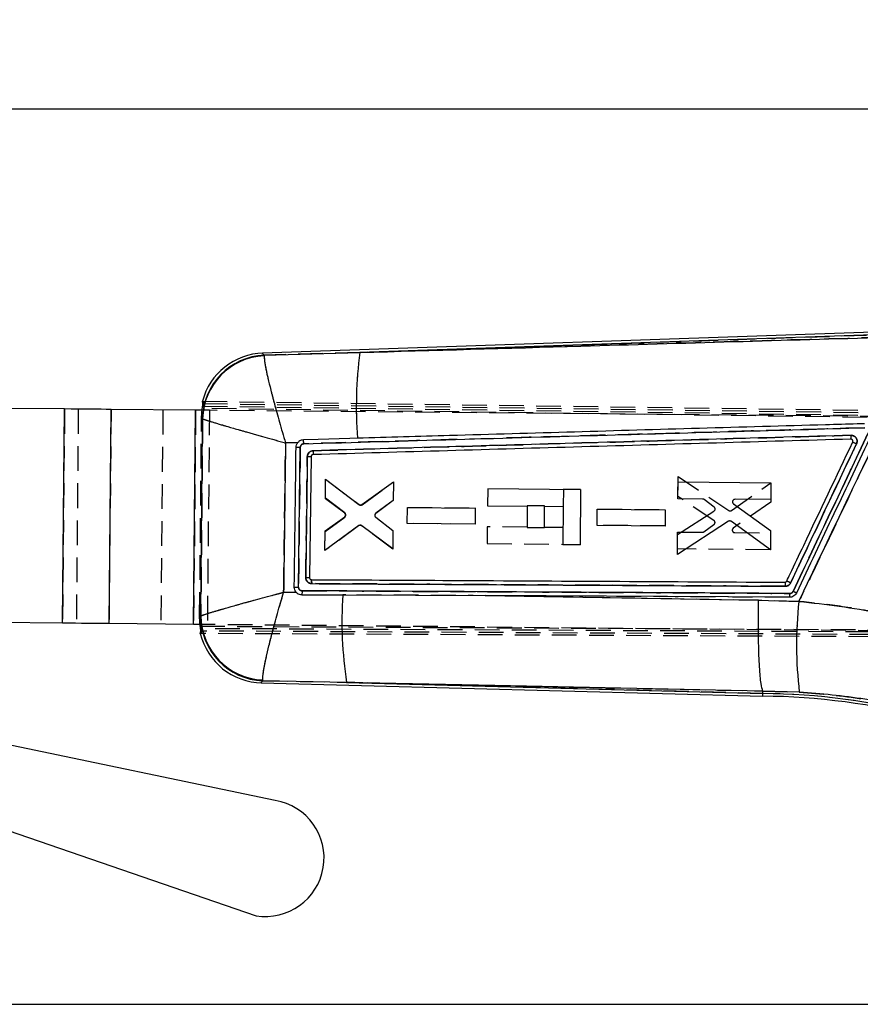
# Model space of a CAD drawing. Extents: x 94 to 732, y 26 to 530.
# Tile 13 of 22: x 401 to 488, y 429 to 530. Entities that reach past the tile are written whole.
import ezdxf

# ---------------------------------------------------------------- set-up
doc = ezdxf.new("R2010")
doc.units = 0
doc.header["$LTSCALE"] = 2
doc.linetypes.add('HIDDEN', pattern=[1.905, 1.27, -0.635])
doc.layers.get('0').update_dxf_attribs({"linetype": 'CONTINUOUS'})
doc.styles.add('SLDTEXTSTYLE0', font='TXT', dxfattribs={"width": 0.75})
doc.dimstyles.new('SLDDIMSTYLE0', dxfattribs={"dimtxt": 7, "dimasz": 6.604, "dimexe": 0, "dimexo": 0.0625, "dimgap": 1.75, "dimtad": 1, "dimdec": 0, "dimrnd": 1e-09, "dimzin": 12, "dimtxsty": 'SLDTEXTSTYLE0', "dimsah": 1, "dimcen": 0.09, "dimazin": 3, "dimtfac": 1, "dimtdec": 0, "dimtofl": 0, "dimtmove": 0, "dimatfit": 3, "dimtolj": 1, "dimtzin": 12})

# ---------------------------------------------------------------- blocks, each defined once
blk = doc.blocks.new('_D_1')
at = {"color": 179, "linetype": 'CONTINUOUS'}
for p, q in [((170.48, 482.06), (170.48, 523.24)), ((537.67, 477.49), (537.67, 523.24)), ((170.48, 521.24), (537.67, 521.24))]:
    blk.add_line(p, q, dxfattribs=at)
for points in [[(170.48, 521.24), (177.08, 520.22), (177.08, 522.25)], [(537.67, 521.24), (531.07, 522.25), (531.07, 520.22)]]:
    blk.add_solid(points, dxfattribs=at)
at = {"color": 179, "linetype": 'CONTINUOUS', "insert": (323.59, 530.26, 0.1), "char_height": 7, "attachment_point": 1, "style": 'SLDTEXTSTYLE0'}
blk.add_mtext('367', dxfattribs=at)
blk = doc.blocks.new('_D_4')
at = {"color": 179, "linetype": 'CONTINUOUS'}
for p, q in [((497.62, 498.5), (554.03, 498.5)), ((552.03, 498.5), (552.03, 429.27)), ((363.4, 429.27), (554.03, 429.27))]:
    blk.add_line(p, q, dxfattribs=at)
for points in [[(552.03, 498.5), (551.01, 491.89), (553.04, 491.89)], [(552.03, 429.27), (553.04, 435.87), (551.01, 435.87)]]:
    blk.add_solid(points, dxfattribs=at)
at = {"color": 179, "linetype": 'CONTINUOUS', "insert": (543, 462.99, 0.1), "char_height": 7, "attachment_point": 1, "rotation": 90, "style": 'SLDTEXTSTYLE0'}
blk.add_mtext('70', dxfattribs=at)

msp = doc.modelspace()

# ---------------------------------------------------------------- linework, layer by layer
at = {"color": 7, "linetype": 'CONTINUOUS'}
for p, q in [((494.4148, 498.4758), (426.27, 496.1329)), ((494.4241, 498.2055), (436.2824, 496.2066)), ((426.4623, 495.9263), (426.4514, 495.8682)), ((426.4623, 495.9263), (436.2824, 496.2066)), ((405.948, 490.4089), (278.3149, 491.5917)), ((420.1607, 490.953), (420.1129, 491.2051)), ((405.7441, 468.4099), (405.948, 490.4089)), ((410.5169, 468.3657), (410.7207, 490.3647)), ((419.4075, 490.2842), (410.7207, 490.3647)), ((419.2037, 468.2852), (419.4075, 490.2842)), ((420.1238, 489.3977), (420.1109, 489.4134)), ((429.9131, 486.9643), (428.6452, 486.9227)), ((429.9761, 472.112), (430.1593, 486.4664)), ((431.2641, 485.5165), (431.1034, 473.0846)), ((432.7379, 481.2402), (432.7564, 483.2002)), ((432.7564, 483.2002), (436.177, 480.6002)), ((436.4785, 480.5959), (439.7282, 482.9256)), ((439.7282, 482.9256), (439.71, 481.0009)), ((468.9561, 481.1832), (468.9725, 482.9198)), ((468.9725, 482.9198), (478.5119, 482.8331)), ((478.5119, 482.8331), (478.4955, 481.0966)), ((449.4103, 482.1908), (449.3945, 480.477)), ((458.9498, 482.1024), (449.4103, 482.1908)), ((458.9498, 482.1024), (458.8975, 476.4603)), ((434.7268, 479.7478), (432.7379, 481.2402)), ((439.71, 481.0009), (437.9189, 479.6876)), ((449.3945, 480.477), (453.4833, 480.4391)), ((453.4833, 480.4391), (453.463, 478.2407)), ((455.2308, 478.2243), (455.2512, 480.4227)), ((455.2512, 480.4227), (457.1803, 480.4048)), ((457.1803, 480.4048), (457.1439, 476.4765)), ((471.4883, 481.1602), (468.9561, 481.1832)), ((472.6729, 480.34), (471.6368, 481.1103)), ((474.6645, 480.6693), (478.4656, 477.9364)), ((478.4955, 481.0966), (474.8158, 481.13)), ((432.7063, 477.8917), (434.7221, 479.3367)), ((441.1419, 478.6294), (441.1576, 480.2957)), ((441.1576, 480.2957), (448.1314, 480.2324)), ((448.1314, 480.2324), (448.1157, 478.5661)), ((460.6559, 478.4446), (460.6717, 480.111)), ((460.6717, 480.111), (467.6455, 480.0476)), ((467.6455, 480.0476), (467.6298, 478.3813)), ((468.9216, 477.5318), (472.6579, 479.9207)), ((436.1922, 478.4244), (432.6871, 475.8608)), ((439.6631, 476.0443), (436.494, 478.4225)), ((437.9138, 479.28), (439.681, 477.9334)), ((448.1157, 478.5661), (441.1419, 478.6294)), ((467.6298, 478.3813), (460.6559, 478.4446)), ((474.1579, 478.8698), (468.9021, 475.4683)), ((478.4468, 475.9424), (474.445, 478.8618)), ((432.6871, 475.8608), (432.7063, 477.8917)), ((439.681, 477.9334), (439.6631, 476.0443)), ((453.463, 478.2407), (455.2308, 478.2243)), ((468.9021, 475.4683), (468.9216, 477.5318)), ((478.4656, 477.9364), (478.4468, 475.9424)), ((457.1439, 476.4765), (458.8975, 476.4603)), ((431.2871, 472.8792), (431.3065, 472.8781)), ((428.4491, 471.5837), (429.7718, 471.5611)), ((434.538, 471.3131), (434.842, 471.3115)), ((434.842, 471.3115), (449.1383, 471.2353)), ((449.1383, 471.2353), (477.2286, 470.7568)), ((477.2286, 470.7568), (481.3767, 470.6444)), ((405.7441, 468.4099), (388.3235, 468.5713)), ((419.2037, 468.2852), (410.5169, 468.3657)), ((419.9247, 469.1375), (419.9411, 469.1582)), ((419.889, 467.3514), (419.9422, 467.6026)), ((426.129, 462.2917), (477.6697, 460.9142)), ((426.3263, 462.5014), (426.31, 462.5774)), ((434.9173, 462.3273), (426.3263, 462.5014)), ((434.9173, 462.3273), (477.6746, 461.1846)), ((477.6697, 460.9153), (477.6746, 461.1846)), ((477.6746, 461.1846), (477.6791, 461.4385)), ((477.6791, 461.4385), (477.6788, 461.4395)), ((481.4217, 461.3285), (477.6791, 461.4385)), ((427.5895, 450.2072), (395.8045, 456.8259)), ((398.9579, 447.5083), (425.6159, 438.3706))]:
    msp.add_line(p, q, dxfattribs=at)
at = {"color": 7, "linetype": 'HIDDEN'}
for p, q in [((436.2824, 496.2066), (494.4241, 498.2055)), ((426.4623, 495.9263), (426.4514, 495.8682)), ((436.2824, 496.2066), (426.4623, 495.9263)), ((420.0147, 489.4985), (420.0933, 490.4551)), ((507.4313, 489.2922), (420.0933, 490.4551)), ((420.1129, 491.2051), (507.0841, 490.0196)), ((420.1372, 490.7047), (506.9666, 489.5212)), ((420.1607, 490.953), (507.5486, 489.7894)), ((405.948, 490.4089), (405.7441, 468.4099)), ((407.3621, 490.3958), (407.1583, 468.3968)), ((410.7207, 490.3647), (410.5169, 468.3657)), ((416.0489, 490.3153), (415.8451, 468.3163)), ((419.4075, 490.2842), (419.2037, 468.2852)), ((419.8252, 469.0505), (420.0147, 489.4985)), ((420.0669, 489.4523), (420.0147, 489.4985)), ((420.8217, 490.2711), (420.6178, 468.2721)), ((494.0226, 489.5928), (420.8217, 490.2711)), ((420.1109, 489.4134), (420.1238, 489.3977)), ((428.6452, 486.9227), (429.9131, 486.9643)), ((486.7189, 487.3081), (486.718, 487.3081)), ((486.8474, 487.2651), (486.7877, 487.2974)), ((468.9576, 481.4177), (468.9763, 483.4812)), ((468.9763, 483.4812), (474.1682, 479.9829)), ((432.7368, 481.1791), (432.7552, 483.2099)), ((432.7552, 483.2099), (436.2122, 480.5819)), ((436.514, 480.5781), (439.7266, 482.8972)), ((439.7266, 482.8972), (439.7095, 481.0081)), ((474.4554, 479.9856), (478.5106, 482.8304)), ((478.5106, 482.8304), (478.4925, 480.8364)), ((457.1965, 482.1611), (457.1803, 480.4074)), ((458.9502, 482.1449), (457.1965, 482.1611)), ((458.9502, 482.1449), (458.9499, 482.108)), ((472.649, 478.9601), (468.9576, 481.4177)), ((434.7254, 479.697), (432.7368, 481.1791)), ((439.7095, 481.0081), (437.9177, 479.6945)), ((453.4836, 480.4655), (453.4833, 480.4398)), ((455.2514, 480.4491), (453.4836, 480.4655)), ((455.2512, 480.4235), (455.2514, 480.4491)), ((478.4925, 480.8364), (474.6414, 478.1744)), ((441.1423, 478.6388), (441.1574, 480.3052)), ((441.1574, 480.3052), (448.1312, 480.2392)), ((448.1312, 480.2392), (448.116, 478.5729)), ((460.6564, 478.4619), (460.6715, 480.1283)), ((460.6715, 480.1283), (467.6454, 480.0623)), ((467.6454, 480.0623), (467.6302, 478.3961)), ((436.1566, 478.4067), (432.6885, 475.8705)), ((432.7063, 477.8305), (434.7225, 479.2858)), ((439.6642, 476.0159), (436.4582, 478.4054)), ((437.9152, 479.2869), (439.6816, 477.9406)), ((448.116, 478.5729), (441.1423, 478.6388)), ((449.3743, 478.305), (449.3585, 476.5912)), ((453.4632, 478.2671), (449.3743, 478.305)), ((467.6302, 478.3961), (460.6564, 478.4619)), ((471.6061, 477.7896), (472.6562, 478.5405)), ((432.6885, 475.8705), (432.7063, 477.8305)), ((439.6816, 477.9406), (439.6642, 476.0159)), ((457.1601, 478.2328), (455.231, 478.2507)), ((468.9086, 476.0297), (468.9244, 477.7664)), ((468.9244, 477.7664), (471.4566, 477.7424)), ((474.7841, 477.711), (478.4638, 477.6761)), ((478.4638, 477.6761), (478.4481, 475.9396)), ((449.3585, 476.5912), (458.8979, 476.5028)), ((478.4481, 475.9396), (468.9086, 476.0297)), ((431.2871, 472.8792), (431.3065, 472.8781)), ((479.9503, 472.6143), (479.9547, 472.6001)), ((479.9738, 472.3568), (479.9748, 472.1985)), ((429.7718, 471.5611), (428.4491, 471.5837)), ((434.842, 471.3115), (434.538, 471.3131)), ((481.3767, 470.6444), (477.2286, 470.7568)), ((419.8252, 469.0505), (419.8783, 469.0969)), ((419.8848, 468.1016), (419.8252, 469.0505)), ((419.9411, 469.1582), (419.9247, 469.1375)), ((493.8188, 467.5937), (420.6178, 468.2721)), ((419.8848, 468.1016), (523.1101, 467.5629)), ((523.3186, 466.8442), (419.889, 467.3514)), ((523.0063, 467.3458), (419.9237, 467.8512)), ((523.4217, 467.0625), (419.9422, 467.6026)), ((426.3263, 462.5014), (426.31, 462.5774)), ((426.3263, 462.5014), (434.9173, 462.3273)), ((477.6746, 461.1846), (434.9173, 462.3273)), ((477.6791, 461.4385), (481.4217, 461.3285))]:
    msp.add_line(p, q, dxfattribs=at)
at = {"color": 8, "linetype": 'CONTINUOUS'}
for p, q in [((420.1109, 489.4134), (420.0669, 489.4523)), ((419.8783, 469.0969), (419.9247, 469.1375))]:
    msp.add_line(p, q, dxfattribs=at)
at = {"color": 8, "linetype": 'CONTINUOUS', "flags": 128}
for points in [[(426.27, 496.1329), (426.2914, 496.1099), (426.4623, 495.9263)], [(426.3263, 462.5014), (426.151, 462.315), (426.129, 462.2917)]]:
    msp.add_lwpolyline(points, dxfattribs=at)
at = {"color": 7, "linetype": 'HIDDEN', "flags": 128}
for points in [[(426.4623, 495.9263), (426.2914, 496.1099), (426.27, 496.1329)], [(420.8217, 490.2711), (420.6257, 490.2729), (420.4315, 490.2747), (420.2412, 490.2765), (420.1248, 490.2776)], [(477.2286, 470.7568), (459.0035, 471.0682), (449.1383, 471.2353)], [(420.6178, 468.2721), (420.4218, 468.2739), (420.2277, 468.2757), (420.0373, 468.2774), (419.92, 468.2785)], [(426.129, 462.2917), (426.151, 462.315), (426.3263, 462.5014)], [(434.9173, 462.3273), (450.14, 462.0111), (477.6788, 461.4395)]]:
    msp.add_lwpolyline(points, dxfattribs=at)
at = {"color": 7, "linetype": 'CONTINUOUS', "flags": 128}
for points in [[(410.7207, 490.3647), (410.2299, 490.3693), (409.6979, 490.3742), (409.1298, 490.3795), (408.531, 490.385), (407.9073, 490.3908), (407.2648, 490.3967), (406.6096, 490.4028), (405.948, 490.4089)], [(420.1248, 490.2776), (420.0564, 490.2782), (419.879, 490.2798), (419.7106, 490.2814), (419.553, 490.2829), (419.4075, 490.2842)], [(436.0269, 487.3978), (435.234, 487.3749), (431.9935, 487.2811), (430.4796, 487.2373)], [(430.313, 471.3354), (431.0749, 471.3314), (434.538, 471.3131)], [(480.4173, 471.0638), (455.3645, 471.2017), (449.1383, 471.2353)], [(410.5169, 468.3657), (410.0261, 468.3702), (409.4941, 468.3751), (408.9259, 468.3804), (408.3271, 468.3859), (407.7035, 468.3917), (407.0609, 468.3977), (406.4057, 468.4038), (405.7441, 468.4099)], [(419.92, 468.2785), (419.8525, 468.2791), (419.6751, 468.2808), (419.5068, 468.2824), (419.3491, 468.2838), (419.2037, 468.2852)], [(477.6788, 461.4395), (450.14, 462.0111), (434.9173, 462.3273)]]:
    msp.add_lwpolyline(points, dxfattribs=at)
at = {"color": 7, "linetype": 'CONTINUOUS'}
for centre, radius, start, end in [((426.7338, 489.3081), 6.6237, 92.34904, 179.089155), ((426.4967, 489.5393), 6.5975, 91.373345, 165.356547), ((426.7611, 489.2361), 6.6393, 92.673674, 178.605539), ((479.6454, 490.5404), 43.7316, 172.555392, 184.120897), ((430.7595, 534.4659), 48.0033, 268.76999, 269.28354), ((431.3705, 516.1509), 30.6346, 269.08883, 269.801019), ((471.6643, 454.0972), 20.4681, 64.339288, 65.553464), ((430.4004, 512.0585), 39.9488, 268.771302, 269.391528), ((474.9862, 468.5195), 40.5446, 176.049088, 188.784977), ((478.9694, 471.371), 1.4802, 348.02055, 3.432779), ((474.53, 458.3105), 14.7497, 63.458974, 64.92352), ((522.7781, 466.1865), 41.6407, 173.854337, 186.699576), ((426.549, 469.1219), 6.6243, 179.864727, 268.073386), ((426.5837, 469.2145), 6.6428, 180.485789, 267.639248), ((426.3053, 468.8868), 6.5975, 193.485689, 269.270349), ((477.0237, 391.5061), 69.6815, 75.469072, 89.464857), ((477.0237, 391.5061), 69.4111, 75.469072, 89.469072), ((426.6027, 444.2889), 6, 260.533715, 80.533715)]:
    msp.add_arc(centre, radius, start, end, dxfattribs=at)
at = {"color": 7, "linetype": 'HIDDEN'}
for centre, radius, start, end in [((426.7338, 489.3081), 6.6237, 92.34904, 179.089155), ((426.7611, 489.2361), 6.6393, 92.673674, 178.605539), ((479.6454, 490.5404), 43.7316, 172.555392, 184.120897), ((430.6326, 532.2429), 45.7782, 268.869061, 269.407556), ((431.6606, 520.8521), 35.3378, 268.73962, 269.35703), ((471.9003, 454.7253), 19.7986, 64.167774, 65.422985), ((429.9709, 485.6061), 13.4941, 268.186009, 270.022286), ((474.9862, 468.5195), 40.5446, 176.049088, 188.784977), ((478.9707, 471.3711), 1.4789, 348.009897, 3.434852), ((474.4866, 458.1837), 14.8826, 63.527798, 64.979274), ((522.7781, 466.1865), 41.6407, 173.854337, 186.699576), ((426.549, 469.1219), 6.6243, 179.864727, 268.073386), ((426.5837, 469.2145), 6.6428, 180.485789, 267.639248), ((477.0237, 391.5061), 69.6815, 75.469072, 89.464857)]:
    msp.add_arc(centre, radius, start, end, dxfattribs=at)
at = {"color": 7, "linetype": 'CONTINUOUS'}
for points, knots in [([(436.2824, 496.2066), (443.8493, 496.4261), (461.8673, 496.9488), (479.886, 497.4725), (490.3376, 497.7763)], [0, 0, 0, 0, 0.41995858, 1, 1, 1, 1]), ([(426.4514, 495.8682), (426.4589, 495.6561), (426.4736, 495.2381), (426.7691, 493.8432), (427.1257, 492.377), (427.5182, 490.8706), (428.0222, 489.0451), (428.4292, 487.6468), (428.6433, 486.929), (428.6452, 486.9227)], [0, 0, 0, 0, 0.21230853, 0.41844979, 0.54479632, 0.67116607, 0.83069058, 0.99851471, 1, 1, 1, 1]), ([(420.0933, 490.4551), (420.1022, 490.5116), (420.1201, 490.6247), (420.1441, 490.7752), (420.1601, 490.888), (420.1643, 490.9412), (420.1615, 490.9503), (420.1607, 490.953)], [0, 0, 0, 0, 0.22771319, 0.4554659, 0.68193165, 0.90468628, 1, 1, 1, 1]), ([(419.9411, 469.1582), (419.9712, 472.5054), (420.032, 479.2519), (420.093, 485.9983), (420.1238, 489.3977)], [0, 0, 0, 0, 0.49613132, 1, 1, 1, 1]), ([(420.1238, 489.3977), (420.2827, 489.3405), (420.5961, 489.2279), (421.8798, 488.8436), (423.2736, 488.438), (424.7309, 488.0205), (426.5243, 487.5135), (427.9183, 487.1243), (428.6388, 486.9245), (428.6452, 486.9227)], [0, 0, 0, 0, 0.212307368, 0.418448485, 0.544795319, 0.671164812, 0.830689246, 0.998514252, 1, 1, 1, 1]), ([(430.5162, 486.83), (440.9045, 487.1289), (460.118, 487.6816), (479.3323, 488.2298), (488.1578, 488.4816)], [0, 0, 0, 0, 0.540679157, 1, 1, 1, 1]), ([(488.122, 488.8967), (487.8694, 488.8895), (486.5366, 488.8513), (480.8828, 488.6895), (466.9267, 488.2892), (450.8944, 487.8276), (439.1833, 487.4891), (436.0269, 487.3978)], [0, 0, 0, 0, 0.01454463, 0.07675056, 0.32557456, 0.81822549, 1, 1, 1, 1]), ([(481.3767, 470.6444), (481.7723, 471.4721), (483.4757, 475.0365), (486.3809, 481.1211), (488.8891, 486.3786), (490.0912, 488.8985)], [0, 0, 0, 0, 0.13605624, 0.58592329, 1, 1, 1, 1]), ([(486.7323, 487.7046), (477.5144, 487.4415), (459.0946, 486.9159), (440.6757, 486.3861), (431.4743, 486.1214)], [0, 0, 0, 0, 0.50043849, 1, 1, 1, 1]), ([(488.5009, 487.956), (487.2142, 485.2416), (484.6409, 479.8129), (482.0679, 474.3842), (480.7813, 471.6699)], [0, 0, 0, 0, 0.50001197, 1, 1, 1, 1]), ([(488.8428, 487.7915), (487.5558, 485.0773), (484.9817, 479.6487), (482.4077, 474.2201), (481.1207, 471.5058)], [0, 0, 0, 0, 0.50000001, 1, 1, 1, 1]), ([(486.718, 487.3081), (486.7211, 487.3141), (486.7273, 487.3261), (486.733, 487.4173), (486.7353, 487.548), (486.7333, 487.6524), (486.7323, 487.7046)], [0, 0, 0, 0, 0.25000143, 0.50000092, 0.75000078, 1, 1, 1, 1]), ([(487.3013, 486.8367), (487.3044, 486.8435), (487.3354, 486.9129), (487.3683, 487.0569), (487.3456, 487.2646), (487.2556, 487.4529), (487.109, 487.5996), (486.927, 487.6919), (486.7953, 487.7005), (486.7323, 487.7046)], [0, 0, 0, 0, 0.01827018, 0.18444841, 0.35071835, 0.51699624, 0.68138332, 0.84778014, 1, 1, 1, 1]), ([(428.6452, 486.9227), (428.6127, 484.3299), (428.5486, 479.2169), (428.482, 474.1039), (428.4491, 471.5837)], [0, 0, 0, 0, 0.5070976, 1, 1, 1, 1]), ([(429.5437, 472.1189), (429.5473, 472.3896), (429.5652, 473.7428), (429.628, 478.5277), (429.6854, 483.042), (429.7291, 486.4737)], [0, 0, 0, 0, 0.05656163, 0.28280775, 1, 1, 1, 1]), ([(429.7291, 486.4737), (429.7388, 486.5607), (429.7583, 486.7346), (429.8524, 486.892), (429.9106, 486.9614), (429.9131, 486.9643)], [0, 0, 0, 0, 0.48907459, 0.97814935, 1, 1, 1, 1]), ([(430.4796, 487.2373), (430.3971, 487.2268), (430.2282, 487.2055), (430.0358, 487.0937), (429.9446, 486.9975), (429.9131, 486.9643)], [0, 0, 0, 0, 0.38412539, 0.78719085, 1, 1, 1, 1]), ([(430.1593, 486.4664), (430.1607, 486.4879), (430.165, 486.5508), (430.2035, 486.6506), (430.284, 486.7468), (430.3924, 486.8139), (430.4749, 486.8246), (430.5162, 486.83)], [0, 0, 0, 0, 0.11541886, 0.33658162, 0.55777429, 0.77896775, 1, 1, 1, 1]), ([(430.5166, 486.83), (430.5146, 486.8834), (430.5106, 486.9902), (430.5006, 487.1249), (430.4895, 487.2178), (430.4827, 487.2309), (430.4793, 487.2373)], [0, 0, 0, 0, 0.25253704, 0.50507405, 0.75761069, 1, 1, 1, 1]), ([(486.7189, 487.3081), (477.5091, 487.0441), (459.0896, 486.516), (440.671, 485.9835), (431.4617, 485.7172)], [0, 0, 0, 0, 0.49999985, 1, 1, 1, 1]), ([(480.1349, 472.7303), (480.2508, 472.9749), (480.8306, 474.1977), (483.0886, 478.9601), (485.2308, 483.478), (486.9092, 487.0176)], [0, 0, 0, 0, 0.05135258, 0.25676309, 1, 1, 1, 1]), ([(480.5278, 472.5466), (481.6566, 474.9282), (483.9144, 479.6916), (486.1723, 484.4549), (487.3013, 486.8367)], [0, 0, 0, 0, 0.49998344, 1, 1, 1, 1]), ([(486.7877, 487.2974), (486.7866, 487.2978), (486.7645, 487.3051), (486.7411, 487.3067), (486.7189, 487.3081)], [0, 0, 0, 0, 0.05084604, 1, 1, 1, 1]), ([(486.9092, 487.0176), (486.9161, 487.0374), (486.931, 487.0799), (486.9261, 487.1496), (486.8987, 487.2148), (486.8518, 487.2685), (486.8092, 487.2877), (486.7877, 487.2974)], [0, 0, 0, 0, 0.18224107, 0.392069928, 0.593500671, 0.795268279, 1, 1, 1, 1]), ([(486.9092, 487.0176), (486.9141, 487.0155), (486.9252, 487.0108), (486.9844, 486.9839), (487.0781, 486.9407), (487.1777, 486.8944), (487.2539, 486.8589), (487.2891, 486.8424), (487.3013, 486.8367)], [0, 0, 0, 0, 0.17179939, 0.38664896, 0.60149555, 0.81635862, 0.93622803, 1, 1, 1, 1]), ([(430.8833, 485.5202), (430.8799, 485.2496), (430.8626, 483.8964), (430.8097, 479.7518), (430.7603, 475.8779), (430.7247, 473.0866)], [0, 0, 0, 0, 0.0653014, 0.32650701, 1, 1, 1, 1]), ([(431.4743, 486.1214), (431.4395, 486.1185), (431.3365, 486.11), (431.1733, 486.0443), (431.0161, 485.9091), (430.907, 485.7275), (430.8913, 485.5896), (430.8833, 485.5202)], [0, 0, 0, 0, 0.11307026, 0.33421385, 0.55524116, 0.77621023, 1, 1, 1, 1]), ([(431.4617, 485.7172), (431.4389, 485.7142), (431.3933, 485.7083), (431.3334, 485.6713), (431.2888, 485.6181), (431.2674, 485.563), (431.2649, 485.5283), (431.2641, 485.5165)], [0, 0, 0, 0, 0.22113046, 0.4422473, 0.6636587, 0.88555881, 1, 1, 1, 1]), ([(431.4743, 486.1214), (431.4755, 486.0684), (431.4778, 485.9625), (431.476, 485.8291), (431.4706, 485.7357), (431.4645, 485.7233), (431.4614, 485.7172)], [0, 0, 0, 0, 0.25000001, 0.50000022, 0.75000053, 1, 1, 1, 1]), ([(436.177, 480.6002), (436.2015, 480.5851), (436.2507, 480.5549), (436.3378, 480.5443), (436.4169, 480.5585), (436.46, 480.5847), (436.4785, 480.5959)], [0, 0, 0, 0, 0.266227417, 0.532478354, 0.798873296, 1, 1, 1, 1]), ([(471.6368, 481.1103), (471.6123, 481.1254), (471.5665, 481.1536), (471.5131, 481.1581), (471.4883, 481.1602)], [0, 0, 0, 0, 0.53607399, 1, 1, 1, 1]), ([(472.7632, 480.0584), (472.7692, 480.0866), (472.7811, 480.1431), (472.7621, 480.2289), (472.7235, 480.2964), (472.6873, 480.3276), (472.6729, 480.34)], [0, 0, 0, 0, 0.272690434, 0.545361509, 0.818560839, 1, 1, 1, 1]), ([(474.5668, 480.9375), (474.5625, 480.9092), (474.5539, 480.8526), (474.5777, 480.7687), (474.618, 480.7069), (474.6523, 480.6791), (474.6645, 480.6693)], [0, 0, 0, 0, 0.28125392, 0.56248689, 0.84436045, 1, 1, 1, 1]), ([(474.8158, 481.13), (474.787, 481.1274), (474.7294, 481.1221), (474.6531, 481.0785), (474.5943, 481.0157), (474.5758, 480.963), (474.5668, 480.9375)], [0, 0, 0, 0, 0.25438651, 0.50874945, 0.76235846, 1, 1, 1, 1]), ([(434.7221, 479.3367), (434.7438, 479.3559), (434.7872, 479.3944), (434.8147, 479.4552), (434.8223, 479.4901), (434.8238, 479.4969)], [0, 0, 0, 0, 0.44625739, 0.8924993, 1, 1, 1, 1]), ([(434.8238, 479.4969), (434.8261, 479.526), (434.8308, 479.5841), (434.8007, 479.6679), (434.7604, 479.7205), (434.7324, 479.7432), (434.7268, 479.7478)], [0, 0, 0, 0, 0.30750074, 0.61499305, 0.92295472, 1, 1, 1, 1]), ([(437.8173, 479.5133), (437.8164, 479.4914), (437.8143, 479.4403), (437.8403, 479.3626), (437.8799, 479.3085), (437.908, 479.2849), (437.9138, 479.28)], [0, 0, 0, 0, 0.24925416, 0.58070836, 0.91225483, 1, 1, 1, 1]), ([(437.9189, 479.6876), (437.8974, 479.668), (437.8545, 479.6287), (437.8258, 479.5635), (437.8191, 479.5242), (437.8173, 479.5133)], [0, 0, 0, 0, 0.4198867, 0.8398218, 1, 1, 1, 1]), ([(472.6579, 479.9207), (472.6809, 479.9384), (472.7281, 479.9749), (472.7513, 480.03), (472.7632, 480.0584)], [0, 0, 0, 0, 0.4858564, 1, 1, 1, 1]), ([(436.494, 478.4225), (436.4694, 478.4374), (436.4202, 478.4672), (436.3333, 478.4774), (436.254, 478.4627), (436.2109, 478.436), (436.1922, 478.4244)], [0, 0, 0, 0, 0.26533161, 0.53061871, 0.79612496, 1, 1, 1, 1]), ([(474.445, 478.8618), (474.4201, 478.8764), (474.3704, 478.9055), (474.283, 478.9144), (474.2102, 478.8995), (474.1716, 478.8776), (474.1579, 478.8698)], [0, 0, 0, 0, 0.28176892, 0.56355674, 0.84528426, 1, 1, 1, 1]), ([(430.7247, 473.0866), (430.7264, 473.0498), (430.7313, 472.9444), (430.7929, 472.7774), (430.9193, 472.6197), (431.0888, 472.5109), (431.2326, 472.4732), (431.316, 472.4706), (431.3311, 472.4702)], [0, 0, 0, 0, 0.115200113, 0.329679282, 0.544166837, 0.738059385, 0.952710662, 1, 1, 1, 1]), ([(430.7247, 473.0866), (430.7411, 473.0865), (430.807, 473.0859), (430.9138, 473.085), (431.0199, 473.0844), (431.09, 473.0842), (431.0989, 473.0844), (431.1034, 473.0846)], [0, 0, 0, 0, 0.08152531, 0.32695326, 0.55129958, 0.77565267, 1, 1, 1, 1]), ([(431.1034, 473.0846), (431.1056, 473.0614), (431.1099, 473.015), (431.1451, 472.9532), (431.197, 472.9064), (431.2481, 472.8847), (431.2789, 472.8803), (431.2871, 472.8792)], [0, 0, 0, 0, 0.22975832, 0.45955112, 0.68896087, 0.91781925, 1, 1, 1, 1]), ([(431.3065, 472.8781), (431.4791, 472.8772), (432.7319, 472.8706), (438.3055, 472.8412), (454.3474, 472.7559), (469.3093, 472.6731), (479.9503, 472.6143)], [0, 0, 0, 0, 0.01064389, 0.07726359, 0.34374233, 1, 1, 1, 1]), ([(431.3311, 472.4702), (431.331, 472.5236), (431.3309, 472.6303), (431.3254, 472.7652), (431.317, 472.8591), (431.31, 472.8718), (431.3065, 472.8781)], [0, 0, 0, 0, 0.25100793, 0.50201315, 0.75301848, 1, 1, 1, 1]), ([(431.3311, 472.4702), (439.4383, 472.4258), (455.6528, 472.3371), (471.8675, 472.2447), (479.9748, 472.1985)], [0, 0, 0, 0, 0.50000004, 1, 1, 1, 1]), ([(479.9503, 472.6143), (479.9724, 472.6163), (480.0181, 472.6205), (480.0793, 472.6551), (480.1169, 472.6959), (480.1312, 472.7232), (480.1349, 472.7303)], [0, 0, 0, 0, 0.288138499, 0.59679845, 0.895570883, 1, 1, 1, 1]), ([(479.9503, 472.6143), (479.9537, 472.6074), (479.9606, 472.5933), (479.9691, 472.4988), (479.9747, 472.3609), (479.9748, 472.2526), (479.9748, 472.1985)], [0, 0, 0, 0, 0.237383, 0.49158871, 0.74579371, 1, 1, 1, 1]), ([(479.9748, 472.1985), (479.9989, 472.1992), (480.091, 472.2022), (480.2474, 472.2498), (480.4208, 472.3689), (480.4921, 472.4873), (480.5278, 472.5466)], [0, 0, 0, 0, 0.105070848, 0.402918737, 0.700626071, 1, 1, 1, 1]), ([(419.9411, 469.1582), (420.0943, 469.218), (420.4002, 469.3374), (421.6491, 469.7112), (423.0263, 470.1054), (424.4817, 470.5122), (426.291, 471.0072), (427.709, 471.3871), (428.4428, 471.582), (428.4491, 471.5837)], [0, 0, 0, 0, 0.20644598, 0.4121068, 0.53849643, 0.66491055, 0.82737546, 0.99851017, 1, 1, 1, 1]), ([(426.31, 462.5774), (426.3128, 462.7927), (426.3182, 463.2225), (426.5931, 464.6028), (426.9358, 466.0661), (427.3198, 467.5799), (427.8208, 469.4266), (428.2309, 470.848), (428.4472, 471.5774), (428.4491, 471.5837)], [0, 0, 0, 0, 0.20644631, 0.41210688, 0.53849727, 0.66491138, 0.82737597, 0.9985095, 1, 1, 1, 1]), ([(429.7718, 471.5611), (429.7283, 471.6119), (429.628, 471.7287), (429.5536, 471.9278), (429.5464, 472.0668), (429.5437, 472.1189)], [0, 0, 0, 0, 0.32433193, 0.74653629, 1, 1, 1, 1]), ([(429.7718, 471.5611), (429.8246, 471.5163), (429.9438, 471.4152), (430.1383, 471.3458), (430.2689, 471.338), (430.313, 471.3354)], [0, 0, 0, 0, 0.34499406, 0.77873935, 1, 1, 1, 1]), ([(430.343, 471.7396), (430.3159, 471.7416), (430.2474, 471.7465), (430.144, 471.7914), (430.0504, 471.8758), (429.9875, 471.9873), (429.9799, 472.0707), (429.9761, 472.112)], [0, 0, 0, 0, 0.14062197, 0.35531668, 0.56997794, 0.7871359, 1, 1, 1, 1]), ([(430.343, 471.7396), (430.3427, 471.7117), (430.3419, 471.6368), (430.3379, 471.5228), (430.3309, 471.4187), (430.3223, 471.3491), (430.3161, 471.3399), (430.313, 471.3354)], [0, 0, 0, 0, 0.1327913, 0.35531948, 0.57120695, 0.78709195, 1, 1, 1, 1]), ([(480.4469, 471.4597), (471.9783, 471.5079), (456.3677, 471.5969), (439.6665, 471.6889), (431.4338, 471.7337), (430.343, 471.7396)], [0, 0, 0, 0, 0.50706222, 0.9346842, 1, 1, 1, 1]), ([(481.1207, 471.5058), (481.0757, 471.4309), (480.9856, 471.281), (480.7661, 471.1297), (480.5668, 471.0685), (480.4488, 471.0648), (480.4173, 471.0638)], [0, 0, 0, 0, 0.29719166, 0.59437519, 0.89179645, 1, 1, 1, 1]), ([(480.7813, 471.6699), (480.7745, 471.6567), (480.7485, 471.607), (480.6812, 471.5341), (480.5711, 471.4711), (480.4883, 471.4635), (480.4469, 471.4597)], [0, 0, 0, 0, 0.10722015, 0.40475451, 0.7023425, 1, 1, 1, 1]), ([(477.6788, 461.4395), (477.6123, 461.6312), (477.4792, 462.0147), (477.3258, 463.8261), (477.2298, 466.3186), (477.2091, 468.7313), (477.2214, 470.2305), (477.2279, 470.7064), (477.2286, 470.7568)], [0, 0, 0, 0, 0.22393314, 0.4478661, 0.67180349, 0.89574884, 0.98895078, 1, 1, 1, 1]), ([(481.3767, 470.6444), (482.7621, 470.4944), (485.5329, 470.1945), (489.6893, 469.4907), (493.8352, 468.6144), (496.5596, 467.865), (497.9218, 467.4904)], [0, 0, 0, 0, 0.24768339, 0.49536008, 0.74768207, 1, 1, 1, 1]), ([(419.9422, 467.6026), (419.9436, 467.6117), (419.9464, 467.63), (419.9365, 467.7233), (419.9191, 467.8541), (419.9003, 467.9883), (419.8888, 468.0729), (419.8848, 468.1016)], [0, 0, 0, 0, 0.21933071, 0.43861753, 0.65939824, 0.88397558, 1, 1, 1, 1]), ([(494.5681, 459.1945), (492.4369, 459.7165), (488.1229, 460.7732), (483.6732, 461.142), (481.4217, 461.3285)], [0, 0, 0, 0, 0.49403318, 1, 1, 1, 1])]:
    msp.add_open_spline(points, degree=3, knots=knots, dxfattribs=at)
at = {"color": 7, "linetype": 'HIDDEN'}
for points, knots in [([(490.3376, 497.7763), (479.886, 497.4725), (461.8673, 496.9488), (443.8493, 496.4261), (436.2824, 496.2066)], [0, 0, 0, 0, 0.58004142, 1, 1, 1, 1]), ([(426.4514, 495.8682), (426.4589, 495.6561), (426.4736, 495.2381), (426.7691, 493.8432), (427.1257, 492.377), (427.5182, 490.8706), (428.0222, 489.0451), (428.4292, 487.6468), (428.6433, 486.929), (428.6452, 486.9227)], [0, 0, 0, 0, 0.21230853, 0.41844979, 0.54479632, 0.67116607, 0.83069058, 0.99851471, 1, 1, 1, 1]), ([(420.222, 491.2036), (420.222, 491.2036), (420.222, 491.2036), (420.2222, 491.2036), (420.2228, 491.2035), (420.2248, 491.202), (420.2268, 491.1885), (420.2203, 491.1333), (420.2001, 491.0225), (420.1708, 490.8751), (420.1486, 490.7624), (420.1372, 490.7047)], [0, 0, 0, 0, 0.00044066, 0.00220333, 0.00925458, 0.03746702, 0.15076731, 0.35767997, 0.56521263, 0.77729692, 1, 1, 1, 1]), ([(420.1238, 489.3977), (420.093, 485.9983), (420.032, 479.2519), (419.9712, 472.5054), (419.9411, 469.1582)], [0, 0, 0, 0, 0.50386868, 1, 1, 1, 1]), ([(420.1238, 489.3977), (420.2827, 489.3405), (420.5961, 489.2279), (421.8798, 488.8436), (423.2736, 488.438), (424.7309, 488.0205), (426.5243, 487.5135), (427.9183, 487.1243), (428.6388, 486.9245), (428.6452, 486.9227)], [0, 0, 0, 0, 0.212307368, 0.418448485, 0.544795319, 0.671164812, 0.830689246, 0.998514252, 1, 1, 1, 1]), ([(488.1577, 488.4816), (477.769, 488.1851), (458.5548, 487.6368), (439.3414, 487.0839), (430.5163, 486.83)], [0, 0, 0, 0, 0.54068004, 1, 1, 1, 1]), ([(490.0912, 488.8985), (488.8579, 486.3133), (486.3497, 481.0558), (483.4445, 474.9713), (481.7723, 471.4721), (481.3767, 470.6444)], [0, 0, 0, 0, 0.42481171, 0.8639417, 1, 1, 1, 1]), ([(431.4743, 486.1214), (440.6757, 486.3861), (459.0946, 486.9159), (477.5144, 487.4415), (486.7323, 487.7046)], [0, 0, 0, 0, 0.49956151, 1, 1, 1, 1]), ([(480.7812, 471.6696), (482.0677, 474.384), (484.6407, 479.8123), (487.2138, 485.2406), (488.5003, 487.9545)], [0, 0, 0, 0, 0.500043, 1, 1, 1, 1]), ([(486.7323, 487.7046), (486.7953, 487.7005), (486.927, 487.6919), (487.109, 487.5996), (487.2559, 487.4528), (487.3448, 487.265), (487.3724, 487.0478), (487.3258, 486.9094), (487.3013, 486.8367)], [0, 0, 0, 0, 0.15226362, 0.31870828, 0.48314262, 0.6494683, 0.81578604, 1, 1, 1, 1]), ([(428.4491, 471.5837), (428.482, 474.1039), (428.5486, 479.2169), (428.6127, 484.3299), (428.6452, 486.9227)], [0, 0, 0, 0, 0.4929024, 1, 1, 1, 1]), ([(430.1593, 486.4672), (430.0976, 481.6829), (430.0359, 476.8979), (429.9761, 472.1128), (429.9761, 472.112)], [0, 0, 0, 0, 0.99983366, 1, 1, 1, 1]), ([(430.5163, 486.83), (430.4948, 486.8282), (430.4321, 486.8229), (430.3331, 486.7826), (430.2384, 486.7004), (430.1734, 486.5909), (430.164, 486.5084), (430.1593, 486.4672)], [0, 0, 0, 0, 0.11579219, 0.3372625, 0.5586729, 0.78006047, 1, 1, 1, 1]), ([(430.5163, 486.83), (430.5143, 486.8834), (430.5103, 486.9901), (430.5004, 487.1249), (430.4894, 487.2178), (430.4824, 487.2309), (430.479, 487.2372)], [0, 0, 0, 0, 0.252537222, 0.50507302, 0.757609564, 1, 1, 1, 1]), ([(487.3013, 486.8367), (487.1853, 486.5921), (486.0563, 484.2104), (483.7983, 479.4467), (481.6563, 474.9275), (480.5273, 472.5456)], [0, 0, 0, 0, 0.051342, 0.49998048, 1, 1, 1, 1]), ([(430.7247, 473.0866), (430.7281, 473.3573), (430.7454, 474.7105), (430.7982, 478.8559), (430.8477, 482.7307), (430.8833, 485.5228)], [0, 0, 0, 0, 0.06528755, 0.32643779, 1, 1, 1, 1]), ([(430.8834, 485.5228), (430.8914, 485.5913), (430.9075, 485.7283), (431.0161, 485.9091), (431.1733, 486.0443), (431.3365, 486.11), (431.4395, 486.1185), (431.4743, 486.1214)], [0, 0, 0, 0, 0.22160905, 0.44319892, 0.66484719, 0.88661207, 1, 1, 1, 1]), ([(436.2122, 480.5819), (436.2367, 480.5668), (436.2857, 480.5367), (436.3726, 480.526), (436.4519, 480.5402), (436.4952, 480.5667), (436.514, 480.5781)], [0, 0, 0, 0, 0.26532556, 0.53060308, 0.79606346, 1, 1, 1, 1]), ([(434.7225, 479.2858), (434.7442, 479.3055), (434.7876, 479.3447), (434.8232, 479.4266), (434.8299, 479.4925), (434.8251, 479.528), (434.8241, 479.5349)], [0, 0, 0, 0, 0.30892484, 0.61790374, 0.92604252, 1, 1, 1, 1]), ([(434.8241, 479.5349), (434.8164, 479.5629), (434.8011, 479.6189), (434.7588, 479.6704), (434.7309, 479.6927), (434.7254, 479.697)], [0, 0, 0, 0, 0.44593219, 0.89180568, 1, 1, 1, 1]), ([(437.9177, 479.6945), (437.9013, 479.68), (437.8631, 479.646), (437.8251, 479.5733), (437.8138, 479.5072), (437.8163, 479.4706), (437.8168, 479.463)], [0, 0, 0, 0, 0.24930031, 0.58141459, 0.91341254, 1, 1, 1, 1]), ([(474.1682, 479.9829), (474.1936, 479.9693), (474.2443, 479.9421), (474.3318, 479.9364), (474.4041, 479.9539), (474.4419, 479.9773), (474.4554, 479.9856)], [0, 0, 0, 0, 0.28123676, 0.56245148, 0.84402564, 1, 1, 1, 1]), ([(436.4582, 478.4054), (436.4335, 478.4202), (436.3841, 478.4499), (436.2969, 478.4598), (436.2179, 478.4447), (436.1751, 478.4182), (436.1566, 478.4067)], [0, 0, 0, 0, 0.26623617, 0.53251233, 0.79890187, 1, 1, 1, 1]), ([(472.7517, 478.8204), (472.7411, 478.8475), (472.7192, 478.9031), (472.6728, 478.9407), (472.649, 478.9601)], [0, 0, 0, 0, 0.4865477, 1, 1, 1, 1]), ([(472.6562, 478.5405), (472.6779, 478.5597), (472.7213, 478.5981), (472.7572, 478.6787), (472.7664, 478.7558), (472.7559, 478.8021), (472.7517, 478.8204)], [0, 0, 0, 0, 0.27403503, 0.54807858, 0.82144405, 1, 1, 1, 1]), ([(471.4566, 477.7424), (471.4853, 477.7447), (471.5389, 477.7488), (471.5848, 477.7767), (471.6061, 477.7896)], [0, 0, 0, 0, 0.535655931, 1, 1, 1, 1]), ([(474.6414, 478.1744), (474.6195, 478.1558), (474.5757, 478.1186), (474.5384, 478.0395), (474.5284, 477.9664), (474.536, 477.9232), (474.5387, 477.908)], [0, 0, 0, 0, 0.2825944, 0.56522049, 0.84713133, 1, 1, 1, 1]), ([(474.5387, 477.908), (474.5479, 477.8808), (474.5663, 477.8262), (474.6262, 477.7624), (474.701, 477.7197), (474.7568, 477.7138), (474.7841, 477.711)], [0, 0, 0, 0, 0.25264545, 0.50528674, 0.75856897, 1, 1, 1, 1]), ([(431.3311, 472.4702), (431.3227, 472.4704), (431.246, 472.4719), (431.1012, 472.5045), (430.918, 472.6178), (430.7855, 472.7885), (430.7296, 472.9573), (430.7258, 473.0562), (430.7247, 473.0866)], [0, 0, 0, 0, 0.02632666, 0.24105891, 0.45580322, 0.69018708, 0.9047182, 1, 1, 1, 1]), ([(431.3065, 472.8781), (431.31, 472.8718), (431.317, 472.8591), (431.3254, 472.7652), (431.3309, 472.6303), (431.331, 472.5236), (431.3311, 472.4702)], [0, 0, 0, 0, 0.24698152, 0.49798685, 0.74899207, 1, 1, 1, 1]), ([(479.9748, 472.1985), (471.8675, 472.2447), (463.7508, 472.291), (447.5362, 472.3814), (439.429, 472.4258), (431.3311, 472.4702)], [0, 0, 0, 0, 0.49999996, 0.50057648, 1, 1, 1, 1]), ([(480.5273, 472.5456), (480.4917, 472.4866), (480.4205, 472.3686), (480.2474, 472.2498), (480.091, 472.2022), (479.9989, 472.1992), (479.9748, 472.1985)], [0, 0, 0, 0, 0.29822504, 0.59642055, 0.89475686, 1, 1, 1, 1]), ([(419.9411, 469.1582), (420.0833, 469.2142), (420.3562, 469.3217), (421.4588, 469.6548), (422.7051, 470.0144), (424.1698, 470.426), (425.8897, 470.8981), (427.4152, 471.3087), (428.2219, 471.5234), (428.4428, 471.582), (428.4491, 471.5837)], [0, 0, 0, 0, 0.19675759, 0.3777005, 0.50530719, 0.63293983, 0.80984642, 0.94806128, 0.99851078, 1, 1, 1, 1]), ([(426.31, 462.5774), (426.3115, 462.7788), (426.3142, 463.1655), (426.55, 464.3943), (426.8538, 465.7278), (427.2352, 467.2589), (427.7081, 469.0194), (428.1455, 470.5541), (428.3821, 471.3579), (428.4472, 471.5774), (428.4491, 471.5837)], [0, 0, 0, 0, 0.19675796, 0.37770068, 0.5053079, 0.63294103, 0.80984759, 0.9480613, 0.9985101, 1, 1, 1, 1]), ([(429.9761, 472.112), (429.9799, 472.0707), (429.9875, 471.9873), (430.0504, 471.8758), (430.144, 471.7914), (430.2474, 471.7465), (430.3159, 471.7416), (430.343, 471.7396)], [0, 0, 0, 0, 0.2128641, 0.43002206, 0.64468332, 0.85937803, 1, 1, 1, 1]), ([(430.343, 471.7396), (438.5756, 471.6946), (450.0547, 471.6317), (466.7561, 471.5379), (475.2248, 471.4895), (480.4469, 471.4597)], [0, 0, 0, 0, 0.492937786, 0.687320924, 1, 1, 1, 1]), ([(480.4173, 471.0638), (475.1951, 471.0929), (460.0033, 471.1774), (444.8116, 471.2584), (434.842, 471.3115)], [0, 0, 0, 0, 0.34374874, 1, 1, 1, 1]), ([(480.4469, 471.4597), (480.4618, 471.4601), (480.5178, 471.4619), (480.6126, 471.4909), (480.7169, 471.5628), (480.7598, 471.634), (480.7812, 471.6696)], [0, 0, 0, 0, 0.10760046, 0.40542128, 0.70317955, 1, 1, 1, 1]), ([(497.9218, 467.4904), (496.585, 467.8584), (493.9114, 468.5945), (489.7929, 469.4709), (485.6113, 470.1849), (482.7883, 470.4912), (481.3767, 470.6444)], [0, 0, 0, 0, 0.2476443, 0.49529234, 0.74764262, 1, 1, 1, 1]), ([(419.9237, 467.8512), (419.9338, 467.7942), (419.9539, 467.6803), (419.9809, 467.5288), (419.9989, 467.4159), (420.0042, 467.3585), (420, 467.353), (419.9984, 467.3508)], [0, 0, 0, 0, 0.21931882, 0.43869908, 0.65612353, 0.86837017, 1, 1, 1, 1]), ([(481.4217, 461.3285), (483.6206, 461.1477), (488.07, 460.7818), (492.3854, 459.7277), (494.5681, 459.1945)], [0, 0, 0, 0, 0.49419641, 1, 1, 1, 1])]:
    msp.add_open_spline(points, degree=3, knots=knots, dxfattribs=at)

# ---------------------------------------------------------------- dimensions: what is measured, and where the dimension line sits
at = {"color": 179, "linetype": 'CONTINUOUS'}
dim = msp.add_linear_dim(base=(537.6744, 521.2388), p1=(170.4775, 480.0563), p2=(537.6744, 475.4949), dimstyle='SLDDIMSTYLE0', dxfattribs=at)
dim.commit()
dim.dimension.update_dxf_attribs({"geometry": '_D_1', "text_midpoint": (334.1927, 521.2388), "dimtype": 160})
dim = msp.add_linear_dim(base=(552.0262, 429.2678), p1=(495.6246, 498.4965), p2=(361.3961, 429.2678), angle=90, dimstyle='SLDDIMSTYLE0', dxfattribs=at)
dim.commit()
dim.dimension.update_dxf_attribs({"geometry": '_D_4', "text_midpoint": (552.0262, 471.0024), "dimtype": 160})

doc.saveas('drawing.dxf')
